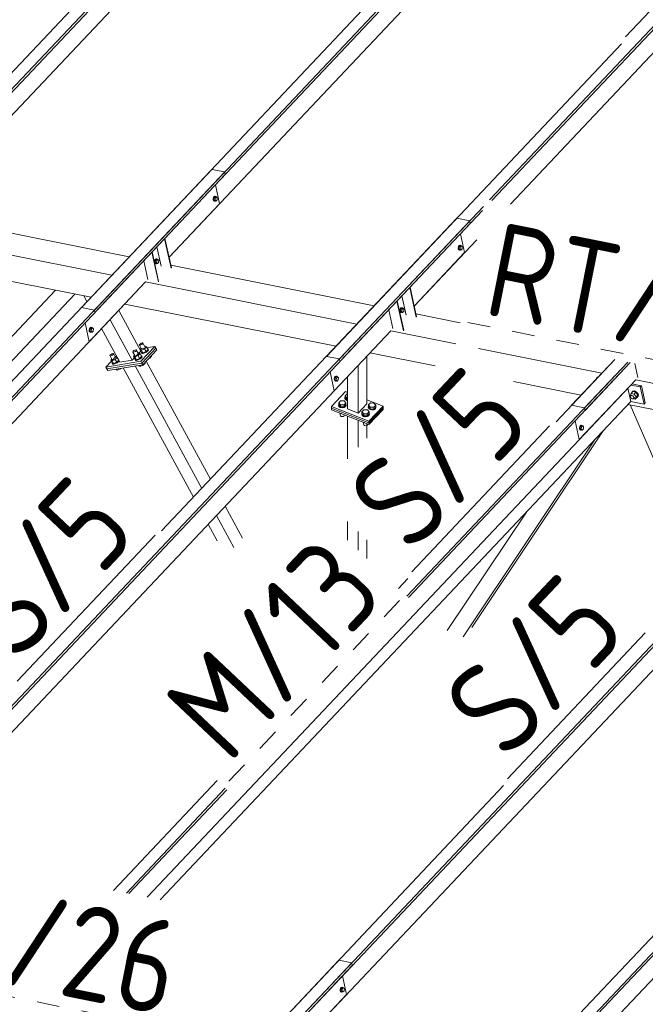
# Model space of a CAD drawing. Header units: millimetres. Extents: x -681 to 506, y -45 to 794.
# Tile 194 of 256: x -253 to -220, y 651 to 704. Entities that reach past the tile are written whole.
import ezdxf

# ---------------------------------------------------------------- set-up
doc = ezdxf.new("R2010")
doc.units = ezdxf.units.MM
doc.header["$LTSCALE"] = 0.6
doc.linetypes.add('XKITLINE00', pattern=[0])
doc.linetypes.add('XKITLINE02', pattern=[4, 2, -2])
for name, color, linetype, lineweight in [('Bolt', 7, 'Continuous', 0), ('Part', 2, 'Continuous', 0), ('PartMark', 3, 'Continuous', 0)]:
    doc.layers.add(name, color=color, linetype=linetype, lineweight=lineweight)
doc.styles.add('ISOCPEUR', font='ISOCPEUR.TTF')

msp = doc.modelspace()

# ---------------------------------------------------------------- linework, layer by layer
at = {"layer": 'Bolt', "color": 3, "linetype": 'XKITLINE00', "lineweight": 0}
for p, q in [((-242.456, 694.165), (-242.487, 694.114)), ((-242.464, 694.109), (-242.432, 694.16)), ((-242.418, 694.187), (-242.456, 694.165)), ((-242.396, 694.165), (-242.456, 694.101)), ((-242.432, 694.16), (-242.395, 694.182)), ((-242.418, 694.187), (-242.395, 694.182)), ((-242.396, 694.165), (-242.327, 694.151)), ((-242.395, 694.182), (-242.361, 694.169)), ((-242.387, 694.087), (-242.327, 694.151)), ((-242.361, 694.169), (-242.355, 694.156)), ((-242.327, 694.151), (-242.279, 694.101)), ((-242.487, 694.114), (-242.504, 694.047)), ((-242.504, 694.047), (-242.501, 693.983)), ((-242.501, 693.983), (-242.48, 693.938)), ((-242.48, 694.042), (-242.464, 694.109)), ((-242.478, 693.978), (-242.48, 694.042)), ((-242.48, 693.938), (-242.446, 693.925)), ((-242.457, 693.933), (-242.478, 693.978)), ((-242.456, 694.101), (-242.469, 693.988)), ((-242.469, 693.988), (-242.421, 693.938)), ((-242.469, 693.988), (-242.399, 693.974)), ((-242.423, 693.92), (-242.457, 693.933)), ((-242.456, 694.101), (-242.387, 694.087)), ((-242.446, 693.925), (-242.423, 693.92)), ((-242.4, 693.933), (-242.423, 693.92)), ((-242.421, 693.938), (-242.351, 693.924)), ((-242.399, 693.974), (-242.387, 694.087)), ((-242.351, 693.924), (-242.399, 693.974)), ((-242.291, 693.987), (-242.351, 693.924)), ((-242.279, 694.101), (-242.291, 693.987)), ((-229.479, 691.517), (-229.496, 691.451)), ((-229.448, 691.569), (-229.479, 691.517)), ((-229.472, 691.446), (-229.456, 691.513)), ((-229.456, 691.513), (-229.424, 691.564)), ((-229.41, 691.591), (-229.448, 691.569)), ((-229.388, 691.568), (-229.448, 691.505)), ((-229.424, 691.564), (-229.387, 691.586)), ((-229.41, 691.591), (-229.387, 691.586)), ((-229.388, 691.568), (-229.319, 691.555)), ((-229.387, 691.586), (-229.353, 691.573)), ((-229.379, 691.491), (-229.319, 691.555)), ((-229.353, 691.573), (-229.347, 691.56)), ((-229.319, 691.555), (-229.271, 691.504)), ((-229.496, 691.451), (-229.493, 691.386)), ((-229.493, 691.386), (-229.472, 691.341)), ((-229.47, 691.382), (-229.472, 691.446)), ((-229.472, 691.341), (-229.438, 691.328)), ((-229.449, 691.337), (-229.47, 691.382)), ((-229.448, 691.505), (-229.461, 691.391)), ((-229.461, 691.391), (-229.413, 691.341)), ((-229.461, 691.391), (-229.391, 691.378)), ((-229.415, 691.324), (-229.449, 691.337)), ((-229.448, 691.505), (-229.379, 691.491)), ((-229.438, 691.328), (-229.415, 691.324)), ((-229.392, 691.337), (-229.415, 691.324)), ((-229.413, 691.341), (-229.343, 691.327)), ((-229.391, 691.378), (-229.379, 691.491)), ((-229.343, 691.327), (-229.391, 691.378)), ((-229.283, 691.391), (-229.343, 691.327)), ((-229.271, 691.504), (-229.283, 691.391)), ((-245.586, 690.796), (-245.603, 690.729)), ((-245.603, 690.729), (-245.6, 690.665)), ((-245.6, 690.665), (-245.579, 690.62)), ((-245.555, 690.847), (-245.586, 690.796)), ((-245.58, 690.724), (-245.563, 690.791)), ((-245.577, 690.66), (-245.58, 690.724)), ((-245.579, 690.62), (-245.545, 690.607)), ((-245.556, 690.615), (-245.577, 690.66)), ((-245.556, 690.783), (-245.568, 690.67)), ((-245.568, 690.67), (-245.52, 690.62)), ((-245.568, 690.67), (-245.498, 690.656)), ((-245.563, 690.791), (-245.532, 690.842)), ((-245.496, 690.847), (-245.556, 690.783)), ((-245.556, 690.783), (-245.486, 690.769)), ((-245.522, 690.602), (-245.556, 690.615)), ((-245.517, 690.869), (-245.555, 690.847)), ((-245.545, 690.607), (-245.522, 690.602)), ((-245.532, 690.842), (-245.494, 690.864)), ((-245.499, 690.615), (-245.522, 690.602)), ((-245.52, 690.62), (-245.45, 690.606)), ((-245.517, 690.869), (-245.494, 690.864)), ((-245.498, 690.656), (-245.486, 690.769)), ((-245.45, 690.606), (-245.498, 690.656)), ((-245.496, 690.847), (-245.426, 690.833)), ((-245.494, 690.864), (-245.46, 690.851)), ((-245.486, 690.769), (-245.426, 690.833)), ((-245.46, 690.851), (-245.454, 690.838)), ((-245.39, 690.669), (-245.45, 690.606)), ((-245.426, 690.833), (-245.378, 690.783)), ((-245.378, 690.783), (-245.39, 690.669)), ((-232.578, 688.199), (-232.595, 688.133)), ((-232.595, 688.133), (-232.592, 688.068)), ((-232.592, 688.068), (-232.571, 688.024)), ((-232.547, 688.251), (-232.578, 688.199)), ((-232.572, 688.128), (-232.555, 688.195)), ((-232.569, 688.064), (-232.572, 688.128)), ((-232.571, 688.024), (-232.537, 688.01)), ((-232.548, 688.019), (-232.569, 688.064)), ((-232.548, 688.187), (-232.56, 688.073)), ((-232.56, 688.073), (-232.512, 688.023)), ((-232.56, 688.073), (-232.49, 688.06)), ((-232.555, 688.195), (-232.523, 688.246)), ((-232.488, 688.25), (-232.548, 688.187)), ((-232.548, 688.187), (-232.478, 688.173)), ((-232.514, 688.006), (-232.548, 688.019)), ((-232.509, 688.273), (-232.547, 688.251)), ((-232.537, 688.01), (-232.514, 688.006)), ((-232.523, 688.246), (-232.486, 688.268)), ((-232.491, 688.019), (-232.514, 688.006)), ((-232.512, 688.023), (-232.442, 688.009)), ((-232.509, 688.273), (-232.486, 688.268)), ((-232.49, 688.06), (-232.478, 688.173)), ((-232.442, 688.009), (-232.49, 688.06)), ((-232.488, 688.25), (-232.418, 688.237)), ((-232.486, 688.268), (-232.452, 688.255)), ((-232.478, 688.173), (-232.418, 688.237)), ((-232.452, 688.255), (-232.446, 688.242)), ((-232.382, 688.073), (-232.442, 688.009)), ((-232.418, 688.237), (-232.37, 688.186)), ((-232.37, 688.186), (-232.382, 688.073)), ((-249.058, 687.153), (-249.075, 687.086)), ((-249.075, 687.086), (-249.072, 687.022)), ((-249.072, 687.022), (-249.051, 686.977)), ((-249.027, 687.204), (-249.058, 687.153)), ((-249.052, 687.082), (-249.035, 687.148)), ((-249.049, 687.017), (-249.052, 687.082)), ((-249.051, 686.977), (-249.017, 686.964)), ((-249.028, 686.973), (-249.049, 687.017)), ((-249.028, 687.141), (-249.04, 687.027)), ((-249.04, 687.027), (-248.992, 686.977)), ((-249.04, 687.027), (-248.97, 687.013)), ((-249.035, 687.148), (-249.004, 687.2)), ((-248.968, 687.204), (-249.028, 687.141)), ((-249.028, 687.141), (-248.958, 687.127)), ((-248.994, 686.959), (-249.028, 686.973)), ((-248.989, 687.226), (-249.027, 687.204)), ((-249.017, 686.964), (-248.994, 686.959)), ((-249.004, 687.2), (-248.966, 687.222)), ((-248.971, 686.973), (-248.994, 686.959)), ((-248.992, 686.977), (-248.922, 686.963)), ((-248.989, 687.226), (-248.966, 687.222)), ((-248.97, 687.013), (-248.958, 687.127)), ((-248.922, 686.963), (-248.97, 687.013)), ((-248.968, 687.204), (-248.898, 687.19)), ((-248.966, 687.222), (-248.932, 687.209)), ((-248.958, 687.127), (-248.898, 687.19)), ((-248.932, 687.209), (-248.926, 687.196)), ((-248.862, 687.027), (-248.922, 686.963)), ((-248.898, 687.19), (-248.85, 687.14)), ((-248.85, 687.14), (-248.862, 687.027)), ((-246.419, 686.292), (-246.401, 686.321)), ((-246.411, 686.274), (-246.419, 686.292)), ((-246.401, 686.321), (-246.362, 686.353)), ((-246.33, 686.288), (-246.378, 686.273)), ((-246.362, 686.353), (-246.311, 686.38)), ((-246.279, 686.315), (-246.33, 686.288)), ((-246.311, 686.38), (-246.263, 686.395)), ((-246.24, 686.347), (-246.279, 686.315)), ((-246.263, 686.395), (-246.23, 686.393)), ((-246.222, 686.376), (-246.24, 686.347)), ((-246.23, 686.393), (-246.222, 686.376)), ((-246.115, 686.182), (-246.23, 686.393)), ((-247.959, 685.756), (-247.919, 685.788)), ((-247.919, 685.788), (-247.869, 685.815)), ((-247.869, 685.815), (-247.82, 685.83)), ((-247.797, 685.782), (-247.837, 685.75)), ((-247.82, 685.83), (-247.788, 685.828)), ((-247.779, 685.811), (-247.797, 685.782)), ((-247.788, 685.828), (-247.779, 685.811)), ((-247.673, 685.617), (-247.788, 685.828)), ((-246.765, 685.926), (-246.747, 685.954)), ((-246.757, 685.908), (-246.765, 685.926)), ((-246.724, 685.907), (-246.757, 685.908)), ((-246.642, 685.697), (-246.757, 685.908)), ((-246.747, 685.954), (-246.707, 685.987)), ((-246.676, 685.921), (-246.724, 685.907)), ((-246.707, 685.987), (-246.657, 686.014)), ((-246.625, 685.949), (-246.676, 685.921)), ((-246.657, 686.014), (-246.609, 686.029)), ((-246.585, 685.981), (-246.625, 685.949)), ((-246.609, 686.029), (-246.576, 686.027)), ((-246.567, 686.01), (-246.585, 685.981)), ((-246.576, 686.027), (-246.567, 686.01)), ((-246.461, 685.816), (-246.576, 686.027)), ((-246.48, 685.85), (-246.452, 685.862)), ((-246.38, 685.829), (-246.48, 685.723)), ((-246.452, 685.862), (-246.38, 685.829)), ((-246.378, 686.273), (-246.411, 686.274)), ((-246.296, 686.063), (-246.411, 686.274)), ((-246.38, 685.829), (-246.3, 685.682)), ((-246.321, 686.109), (-246.377, 686.05)), ((-246.377, 686.05), (-246.305, 686.017)), ((-246.297, 685.903), (-246.377, 686.05)), ((-246.308, 685.898), (-246.301, 685.91)), ((-246.293, 685.866), (-246.308, 685.898)), ((-246.134, 686.09), (-246.305, 686.017)), ((-246.305, 686.017), (-246.225, 685.87)), ((-246.297, 685.903), (-246.225, 685.87)), ((-246.232, 685.863), (-246.293, 685.866)), ((-246.278, 685.838), (-246.293, 685.866)), ((-246.278, 685.838), (-246.217, 685.835)), ((-246.143, 685.89), (-246.232, 685.863)), ((-246.225, 685.87), (-246.054, 685.943)), ((-246.217, 685.835), (-246.128, 685.863)), ((-246.049, 685.94), (-246.143, 685.89)), ((-246.134, 686.216), (-246.106, 686.228)), ((-246.034, 686.195), (-246.134, 686.09)), ((-246.134, 686.09), (-246.054, 685.943)), ((-246.128, 685.863), (-246.034, 685.913)), ((-246.106, 686.228), (-246.034, 686.195)), ((-246.054, 685.943), (-245.954, 686.048)), ((-245.976, 686), (-246.049, 685.94)), ((-246.034, 686.195), (-245.954, 686.048)), ((-246.034, 685.913), (-245.961, 685.973)), ((-245.943, 686.053), (-245.976, 686)), ((-245.975, 686.087), (-245.958, 686.086)), ((-245.961, 685.973), (-245.928, 686.026)), ((-245.958, 686.086), (-245.943, 686.053)), ((-245.943, 686.058), (-245.958, 686.086)), ((-245.928, 686.026), (-245.943, 686.058)), ((-247.977, 685.727), (-247.959, 685.756)), ((-247.968, 685.709), (-247.977, 685.727)), ((-247.936, 685.708), (-247.968, 685.709)), ((-247.853, 685.498), (-247.968, 685.709)), ((-247.888, 685.723), (-247.936, 685.708)), ((-247.878, 685.544), (-247.934, 685.485)), ((-247.934, 685.485), (-247.863, 685.452)), ((-247.854, 685.338), (-247.934, 685.485)), ((-247.837, 685.75), (-247.888, 685.723)), ((-247.866, 685.333), (-247.858, 685.345)), ((-247.85, 685.3), (-247.866, 685.333)), ((-247.692, 685.524), (-247.863, 685.452)), ((-247.863, 685.452), (-247.783, 685.305)), ((-247.854, 685.338), (-247.783, 685.305)), ((-247.79, 685.297), (-247.85, 685.3)), ((-247.835, 685.273), (-247.85, 685.3)), ((-247.835, 685.273), (-247.775, 685.27)), ((-247.701, 685.325), (-247.79, 685.297)), ((-247.783, 685.305), (-247.612, 685.377)), ((-247.775, 685.27), (-247.686, 685.297)), ((-247.607, 685.375), (-247.701, 685.325)), ((-247.692, 685.651), (-247.663, 685.663)), ((-247.592, 685.63), (-247.692, 685.524)), ((-247.692, 685.524), (-247.612, 685.377)), ((-247.686, 685.297), (-247.592, 685.348)), ((-247.663, 685.663), (-247.592, 685.63)), ((-247.612, 685.377), (-247.512, 685.483)), ((-247.534, 685.435), (-247.607, 685.375)), ((-247.592, 685.63), (-247.512, 685.483)), ((-247.592, 685.348), (-247.519, 685.407)), ((-247.505, 685.481), (-247.534, 685.435)), ((-247.533, 685.521), (-247.526, 685.521)), ((-247.519, 685.407), (-247.49, 685.454)), ((-246.667, 685.743), (-246.722, 685.684)), ((-246.722, 685.684), (-246.651, 685.651)), ((-246.643, 685.537), (-246.722, 685.684)), ((-246.654, 685.532), (-246.646, 685.544)), ((-246.638, 685.499), (-246.654, 685.532)), ((-246.48, 685.723), (-246.651, 685.651)), ((-246.651, 685.651), (-246.571, 685.504)), ((-246.643, 685.537), (-246.571, 685.504)), ((-246.578, 685.496), (-246.638, 685.499)), ((-246.623, 685.472), (-246.638, 685.499)), ((-246.623, 685.472), (-246.563, 685.469)), ((-246.489, 685.524), (-246.578, 685.496)), ((-246.571, 685.504), (-246.4, 685.576)), ((-246.563, 685.469), (-246.474, 685.496)), ((-246.395, 685.574), (-246.489, 685.524)), ((-246.48, 685.723), (-246.4, 685.576)), ((-246.474, 685.496), (-246.38, 685.546)), ((-246.4, 685.576), (-246.3, 685.682)), ((-246.322, 685.634), (-246.395, 685.574)), ((-246.38, 685.546), (-246.307, 685.606)), ((-246.289, 685.687), (-246.322, 685.634)), ((-246.321, 685.72), (-246.304, 685.719)), ((-246.307, 685.606), (-246.274, 685.659)), ((-246.304, 685.719), (-246.289, 685.687)), ((-246.289, 685.692), (-246.304, 685.719)), ((-246.274, 685.659), (-246.289, 685.692)), ((-246.208, 685.223), (-246.223, 685.25)), ((-246.208, 685.223), (-246.108, 685.328)), ((-246.108, 685.328), (-246.123, 685.356)), ((-245.931, 685.56), (-245.862, 685.589)), ((-245.862, 685.589), (-245.877, 685.617)), ((-245.862, 685.589), (-245.762, 685.695)), ((-245.762, 685.695), (-245.777, 685.722)), ((-247.662, 684.984), (-247.672, 685.002)), ((-247.662, 684.984), (-247.591, 684.951)), ((-247.591, 684.951), (-247.623, 685.01)), ((-247.591, 684.951), (-247.42, 685.024)), ((-247.42, 685.024), (-247.429, 685.041)), ((-247.42, 685.024), (-247.398, 685.046)), ((-246.45, 685.183), (-246.46, 685.2)), ((-246.45, 685.183), (-246.379, 685.15)), ((-246.379, 685.15), (-246.411, 685.208)), ((-246.379, 685.15), (-246.208, 685.223)), ((-236.05, 684.557), (-236.067, 684.49)), ((-236.067, 684.49), (-236.064, 684.426)), ((-236.064, 684.426), (-236.043, 684.381)), ((-236.019, 684.608), (-236.05, 684.557)), ((-236.044, 684.485), (-236.027, 684.552)), ((-236.041, 684.421), (-236.044, 684.485)), ((-236.043, 684.381), (-236.009, 684.368)), ((-236.02, 684.376), (-236.041, 684.421)), ((-236.019, 684.544), (-236.032, 684.431)), ((-236.032, 684.431), (-235.984, 684.381)), ((-236.032, 684.431), (-235.962, 684.417)), ((-236.027, 684.552), (-235.995, 684.603)), ((-235.986, 684.363), (-236.02, 684.376)), ((-235.981, 684.63), (-236.019, 684.608)), ((-235.96, 684.608), (-236.019, 684.544)), ((-236.019, 684.544), (-235.95, 684.53)), ((-236.009, 684.368), (-235.986, 684.363)), ((-235.995, 684.603), (-235.958, 684.625)), ((-235.963, 684.376), (-235.986, 684.363)), ((-235.984, 684.381), (-235.914, 684.367)), ((-235.981, 684.63), (-235.958, 684.625)), ((-235.962, 684.417), (-235.95, 684.53)), ((-235.914, 684.367), (-235.962, 684.417)), ((-235.96, 684.608), (-235.89, 684.594)), ((-235.958, 684.625), (-235.924, 684.612)), ((-235.95, 684.53), (-235.89, 684.594)), ((-235.924, 684.612), (-235.918, 684.599)), ((-235.854, 684.43), (-235.914, 684.367)), ((-235.89, 684.594), (-235.842, 684.544)), ((-235.842, 684.544), (-235.854, 684.43)), ((-235.488, 683.585), (-235.389, 683.691)), ((-235.389, 683.691), (-235.367, 683.691)), ((-220.366, 683.593), (-220.315, 683.713)), ((-220.315, 683.713), (-220.223, 683.811)), ((-220.315, 683.713), (-220.154, 683.681)), ((-220.282, 683.749), (-220.28, 683.772)), ((-220.28, 683.772), (-220.231, 683.821)), ((-220.28, 683.772), (-220.263, 683.791)), ((-220.213, 683.84), (-220.263, 683.791)), ((-220.231, 683.821), (-220.15, 683.827)), ((-220.062, 683.779), (-220.223, 683.811)), ((-220.132, 683.845), (-220.213, 683.84)), ((-220.154, 683.681), (-220.062, 683.779)), ((-220.154, 683.681), (-220.044, 683.529)), ((-220.15, 683.827), (-220.059, 683.787)), ((-220.041, 683.805), (-220.132, 683.845)), ((-219.952, 683.626), (-220.062, 683.779)), ((-220.059, 683.787), (-219.982, 683.713)), ((-219.965, 683.731), (-220.041, 683.805)), ((-219.982, 683.713), (-219.941, 683.624)), ((-219.924, 683.642), (-219.965, 683.731)), ((-235.834, 683.219), (-235.734, 683.325)), ((-235.834, 683.113), (-235.834, 683.219)), ((-235.742, 683.111), (-235.834, 683.219)), ((-235.734, 683.325), (-235.542, 683.322)), ((-235.449, 683.214), (-235.549, 683.108)), ((-235.542, 683.322), (-235.449, 683.214)), ((-235.502, 683.479), (-235.488, 683.508)), ((-235.476, 683.413), (-235.502, 683.479)), ((-235.502, 683.454), (-235.502, 683.479)), ((-235.476, 683.387), (-235.502, 683.454)), ((-235.488, 683.479), (-235.488, 683.585)), ((-235.396, 683.477), (-235.488, 683.585)), ((-235.396, 683.371), (-235.488, 683.479)), ((-235.403, 683.363), (-235.476, 683.413)), ((-235.476, 683.387), (-235.403, 683.338)), ((-235.449, 683.107), (-235.449, 683.214)), ((-235.403, 683.363), (-235.367, 683.357)), ((-235.403, 683.338), (-235.367, 683.331)), ((-235.396, 683.371), (-235.396, 683.477)), ((-235.396, 683.477), (-235.367, 683.477)), ((-235.367, 683.37), (-235.396, 683.371)), ((-234.254, 683.104), (-234.154, 683.21)), ((-234.154, 683.21), (-233.961, 683.207)), ((-233.961, 683.207), (-233.869, 683.098)), ((-220.343, 683.56), (-220.366, 683.593)), ((-220.344, 683.53), (-220.342, 683.573)), ((-220.322, 683.482), (-220.344, 683.53)), ((-220.342, 683.573), (-220.296, 683.622)), ((-220.342, 683.573), (-220.315, 683.6)), ((-220.281, 683.442), (-220.322, 683.482)), ((-220.315, 683.6), (-220.271, 683.603)), ((-220.232, 683.421), (-220.281, 683.442)), ((-220.271, 683.603), (-220.222, 683.581)), ((-220.188, 683.424), (-220.232, 683.421)), ((-220.222, 683.581), (-220.181, 683.541)), ((-220.161, 683.45), (-220.188, 683.424)), ((-220.185, 683.426), (-220.095, 683.408)), ((-220.181, 683.541), (-220.159, 683.493)), ((-220.161, 683.45), (-220.115, 683.499)), ((-220.159, 683.493), (-220.161, 683.45)), ((-220.095, 683.408), (-220.044, 683.529)), ((-220.095, 683.408), (-220.003, 683.506)), ((-220.044, 683.529), (-219.952, 683.626)), ((-219.996, 683.496), (-220.014, 683.494)), ((-220.003, 683.506), (-219.952, 683.626)), ((-219.946, 683.545), (-219.996, 683.496)), ((-219.941, 683.624), (-219.946, 683.545)), ((-219.946, 683.545), (-219.929, 683.563)), ((-219.929, 683.563), (-219.924, 683.642)), ((-235.847, 683.113), (-235.834, 683.142)), ((-235.822, 683.046), (-235.847, 683.113)), ((-235.847, 683.087), (-235.847, 683.113)), ((-235.822, 683.021), (-235.847, 683.087)), ((-235.742, 683.004), (-235.834, 683.113)), ((-235.749, 682.997), (-235.822, 683.046)), ((-235.822, 683.021), (-235.749, 682.972)), ((-235.76, 682.668), (-235.742, 682.647)), ((-235.753, 682.558), (-235.753, 682.66)), ((-235.646, 682.978), (-235.749, 682.997)), ((-235.749, 682.972), (-235.646, 682.952)), ((-235.742, 683.004), (-235.742, 683.111)), ((-235.549, 683.108), (-235.742, 683.111)), ((-235.742, 683.004), (-235.549, 683.002)), ((-235.742, 682.647), (-235.742, 682.661)), ((-235.742, 682.647), (-235.704, 682.646)), ((-235.543, 682.994), (-235.646, 682.978)), ((-235.646, 682.952), (-235.543, 682.969)), ((-235.549, 683.002), (-235.549, 683.108)), ((-235.549, 683.002), (-235.449, 683.107)), ((-235.466, 683.041), (-235.543, 682.994)), ((-235.543, 682.969), (-235.466, 683.016)), ((-235.436, 683.107), (-235.466, 683.041)), ((-235.466, 683.016), (-235.436, 683.082)), ((-235.449, 683.142), (-235.436, 683.107)), ((-235.436, 683.082), (-235.436, 683.107)), ((-234.613, 682.631), (-234.599, 682.66)), ((-234.587, 682.565), (-234.613, 682.631)), ((-234.613, 682.606), (-234.613, 682.631)), ((-234.599, 682.737), (-234.5, 682.843)), ((-234.599, 682.631), (-234.599, 682.737)), ((-234.507, 682.629), (-234.599, 682.737)), ((-234.507, 682.523), (-234.599, 682.631)), ((-234.507, 682.523), (-234.507, 682.629)), ((-234.314, 682.626), (-234.507, 682.629)), ((-234.5, 682.843), (-234.307, 682.841)), ((-234.215, 682.732), (-234.314, 682.626)), ((-234.314, 682.52), (-234.215, 682.626)), ((-234.314, 682.52), (-234.314, 682.626)), ((-234.307, 682.841), (-234.215, 682.732)), ((-234.267, 682.998), (-234.254, 683.027)), ((-234.241, 682.931), (-234.267, 682.998)), ((-234.267, 682.972), (-234.267, 682.998)), ((-234.241, 682.906), (-234.267, 682.972)), ((-234.254, 682.997), (-234.254, 683.104)), ((-234.161, 682.995), (-234.254, 683.104)), ((-234.161, 682.889), (-234.254, 682.997)), ((-234.168, 682.882), (-234.241, 682.931)), ((-234.241, 682.906), (-234.168, 682.856)), ((-234.202, 682.625), (-234.231, 682.56)), ((-234.215, 682.626), (-234.215, 682.732)), ((-234.215, 682.66), (-234.202, 682.625)), ((-234.202, 682.6), (-234.202, 682.625)), ((-234.066, 682.863), (-234.168, 682.882)), ((-234.168, 682.856), (-234.066, 682.837)), ((-234.161, 682.889), (-234.161, 682.995)), ((-233.969, 682.993), (-234.161, 682.995)), ((-234.161, 682.889), (-233.969, 682.886)), ((-233.962, 682.879), (-234.066, 682.863)), ((-234.066, 682.837), (-233.962, 682.853)), ((-233.869, 683.098), (-233.969, 682.993)), ((-233.969, 682.886), (-233.969, 682.993)), ((-233.969, 682.886), (-233.869, 682.992)), ((-233.885, 682.926), (-233.962, 682.879)), ((-233.962, 682.853), (-233.885, 682.901)), ((-233.856, 682.992), (-233.885, 682.926)), ((-233.885, 682.901), (-233.856, 682.966)), ((-233.869, 682.992), (-233.869, 683.098)), ((-233.869, 683.026), (-233.856, 682.992)), ((-233.856, 682.966), (-233.856, 682.992)), ((-235.739, 682.522), (-235.753, 682.558)), ((-235.739, 682.522), (-235.7, 682.496)), ((-235.7, 682.496), (-235.644, 682.485)), ((-235.644, 682.485), (-235.588, 682.494)), ((-235.588, 682.494), (-235.547, 682.52)), ((-235.547, 682.52), (-235.531, 682.555)), ((-235.531, 682.555), (-235.531, 682.579)), ((-234.587, 682.539), (-234.613, 682.606)), ((-234.514, 682.515), (-234.587, 682.565)), ((-234.587, 682.539), (-234.514, 682.49)), ((-234.525, 682.186), (-234.507, 682.165)), ((-234.518, 682.077), (-234.518, 682.178)), ((-234.412, 682.496), (-234.514, 682.515)), ((-234.514, 682.49), (-234.412, 682.471)), ((-234.507, 682.523), (-234.314, 682.52)), ((-234.507, 682.165), (-234.507, 682.179)), ((-234.507, 682.165), (-234.47, 682.165)), ((-234.308, 682.513), (-234.412, 682.496)), ((-234.412, 682.471), (-234.308, 682.487)), ((-234.231, 682.56), (-234.308, 682.513)), ((-234.308, 682.487), (-234.231, 682.534)), ((-234.231, 682.534), (-234.202, 682.6)), ((-234.504, 682.041), (-234.518, 682.077)), ((-234.504, 682.041), (-234.465, 682.014)), ((-234.465, 682.014), (-234.409, 682.004)), ((-234.409, 682.004), (-234.354, 682.013)), ((-234.354, 682.013), (-234.312, 682.038)), ((-234.312, 682.038), (-234.296, 682.074)), ((-234.296, 682.074), (-234.296, 682.097)), ((-223.042, 681.96), (-223.059, 681.894)), ((-223.059, 681.894), (-223.056, 681.829)), ((-223.056, 681.829), (-223.035, 681.784)), ((-223.011, 682.012), (-223.042, 681.96)), ((-223.035, 681.889), (-223.019, 681.956)), ((-223.033, 681.825), (-223.035, 681.889)), ((-223.035, 681.784), (-223.001, 681.771)), ((-223.012, 681.78), (-223.033, 681.825)), ((-223.011, 681.948), (-223.024, 681.834)), ((-223.024, 681.834), (-222.976, 681.784)), ((-223.024, 681.834), (-222.954, 681.82)), ((-223.019, 681.956), (-222.987, 682.007)), ((-222.978, 681.767), (-223.012, 681.78)), ((-222.973, 682.034), (-223.011, 682.012)), ((-222.952, 682.011), (-223.011, 681.948)), ((-223.011, 681.948), (-222.942, 681.934)), ((-223.001, 681.771), (-222.978, 681.767)), ((-222.987, 682.007), (-222.95, 682.029)), ((-222.955, 681.78), (-222.978, 681.767)), ((-222.976, 681.784), (-222.906, 681.77)), ((-222.973, 682.034), (-222.95, 682.029)), ((-222.954, 681.82), (-222.942, 681.934)), ((-222.906, 681.77), (-222.954, 681.82)), ((-222.952, 682.011), (-222.882, 681.998)), ((-222.95, 682.029), (-222.916, 682.016)), ((-222.942, 681.934), (-222.882, 681.998)), ((-222.916, 682.016), (-222.91, 682.003)), ((-222.846, 681.834), (-222.906, 681.77)), ((-222.882, 681.998), (-222.834, 681.947)), ((-222.834, 681.947), (-222.846, 681.834)), ((-235.742, 652.132), (-235.759, 652.065)), ((-235.759, 652.065), (-235.756, 652.001)), ((-235.756, 652.001), (-235.735, 651.956)), ((-235.711, 652.183), (-235.742, 652.132)), ((-235.735, 652.061), (-235.719, 652.127)), ((-235.733, 651.996), (-235.735, 652.061)), ((-235.735, 651.956), (-235.701, 651.943)), ((-235.712, 651.951), (-235.733, 651.996)), ((-235.711, 652.12), (-235.724, 652.006)), ((-235.724, 652.006), (-235.676, 651.956)), ((-235.724, 652.006), (-235.654, 651.992)), ((-235.719, 652.127), (-235.687, 652.179)), ((-235.678, 651.938), (-235.712, 651.951)), ((-235.673, 652.205), (-235.711, 652.183)), ((-235.652, 652.183), (-235.711, 652.12)), ((-235.711, 652.12), (-235.642, 652.106)), ((-235.701, 651.943), (-235.678, 651.938)), ((-235.687, 652.179), (-235.65, 652.201)), ((-235.655, 651.952), (-235.678, 651.938)), ((-235.676, 651.956), (-235.606, 651.942)), ((-235.673, 652.205), (-235.65, 652.201)), ((-235.654, 651.992), (-235.642, 652.106)), ((-235.606, 651.942), (-235.654, 651.992)), ((-235.652, 652.183), (-235.582, 652.169)), ((-235.65, 652.201), (-235.616, 652.187)), ((-235.642, 652.106), (-235.582, 652.169)), ((-235.616, 652.187), (-235.61, 652.175)), ((-235.546, 652.005), (-235.606, 651.942)), ((-235.582, 652.169), (-235.534, 652.119)), ((-235.534, 652.119), (-235.546, 652.005))]:
    msp.add_line(p, q, dxfattribs=at)
at = {"layer": 'Part', "color": 2, "linetype": 'XKITLINE00', "lineweight": 0}
for p, q in [((-261.811, 690.739), (-222.615, 732.259)), ((-261.782, 690.603), (-222.585, 732.123)), ((-248.803, 688.143), (-209.607, 729.663)), ((-248.774, 688.006), (-209.577, 729.526)), ((-227.83, 693.984), (-196.599, 727.066)), ((-227.697, 693.957), (-196.569, 726.93)), ((-257.847, 693.543), (-226.809, 726.421)), ((-244.839, 690.946), (-213.801, 723.825)), ((-226.722, 693.762), (-200.793, 721.229)), ((-262.499, 690.876), (-246.832, 707.472)), ((-249.491, 688.28), (-233.824, 704.876)), ((-236.483, 685.684), (-220.816, 702.28)), ((-281.082, 653.95), (-241.886, 695.47)), ((-281.053, 653.814), (-241.857, 695.333)), ((-258.241, 679.011), (-242.574, 695.607)), ((-241.886, 695.47), (-242.574, 695.607)), ((-241.857, 695.333), (-241.886, 695.47)), ((-242.16, 693.784), (-242.377, 694.782)), ((-244.839, 690.946), (-242.16, 693.784)), ((-235.795, 685.547), (-228.154, 693.641)), ((-257.757, 693.125), (-246.953, 690.968)), ((-235.766, 685.41), (-228.196, 693.428)), ((-260.11, 659.791), (-228.878, 692.874)), ((-259.976, 659.764), (-228.849, 692.737)), ((-245.233, 676.415), (-229.566, 693.011)), ((-228.878, 692.874), (-229.566, 693.011)), ((-228.849, 692.737), (-228.878, 692.874)), ((-259.088, 692.229), (-247.875, 689.991)), ((-229.152, 691.188), (-229.369, 692.186)), ((-244.733, 690.358), (-245.073, 691.926)), ((-244.716, 690.376), (-245.056, 691.944)), ((-231.831, 688.35), (-228.507, 691.871)), ((-260.193, 691.058), (-248.981, 688.82)), ((-245.407, 689.644), (-245.748, 691.212)), ((-245.39, 689.662), (-245.73, 691.23)), ((-245.262, 690.464), (-245.485, 691.49)), ((-231.831, 688.35), (-229.152, 691.188)), ((-245.965, 689.755), (-246.181, 690.752)), ((-244.748, 690.528), (-233.945, 688.372)), ((-277.118, 656.754), (-246.08, 689.632)), ((-249.077, 686.457), (-246.08, 689.632)), ((-246.08, 689.633), (-234.867, 687.395)), ((-257.683, 681.978), (-250.866, 689.196)), ((-256.789, 681.63), (-249.838, 688.991)), ((-249.196, 688.592), (-249.361, 688.896)), ((-231.725, 687.762), (-232.065, 689.33)), ((-231.707, 687.78), (-232.048, 689.348)), ((-247.185, 688.461), (-235.973, 686.223)), ((-232.399, 687.047), (-232.74, 688.615)), ((-232.382, 687.066), (-232.722, 688.634)), ((-232.254, 687.867), (-232.477, 688.893)), ((-248.803, 688.143), (-249.491, 688.28)), ((-248.803, 688.143), (-248.774, 688.006)), ((-246.336, 685.963), (-247.508, 688.119)), ((-232.957, 687.159), (-233.173, 688.156)), ((-231.74, 687.932), (-229.387, 687.462)), ((-249.294, 687.455), (-249.077, 686.457)), ((-246.797, 685.474), (-247.969, 687.631)), ((-242.058, 646.161), (-202.862, 687.681)), ((-242.029, 646.025), (-202.832, 687.544)), ((-259.001, 659.57), (-233.072, 687.036)), ((-247.443, 685.368), (-248.416, 687.158)), ((-236.069, 683.861), (-233.072, 687.036)), ((-233.072, 687.037), (-229.612, 686.346)), ((-246.797, 685.474), (-246.336, 685.963)), ((-246.4, 686.081), (-245.586, 686.215)), ((-245.586, 686.215), (-246.335, 685.421)), ((-245.536, 686.123), (-246.285, 685.329)), ((-246.285, 685.329), (-245.536, 686.123)), ((-246.235, 685.237), (-245.486, 686.031)), ((-245.536, 686.123), (-245.586, 686.215)), ((-245.486, 686.031), (-245.536, 686.123)), ((-234.177, 685.865), (-230.718, 685.175)), ((-228.42, 686.108), (-221.859, 684.799)), ((-247.63, 685.712), (-248.193, 685.116)), ((-246.335, 685.421), (-248.193, 685.116)), ((-248.143, 685.024), (-246.285, 685.329)), ((-248.143, 685.024), (-246.285, 685.329)), ((-246.235, 685.237), (-248.093, 684.932)), ((-247.443, 685.368), (-246.797, 685.474)), ((-246.285, 685.329), (-246.335, 685.421)), ((-246.285, 685.329), (-246.235, 685.237)), ((-242.638, 679.163), (-246.049, 685.435)), ((-235.795, 685.547), (-236.483, 685.684)), ((-235.795, 685.547), (-235.766, 685.41)), ((-234.336, 683.16), (-234.336, 685.697)), ((-232.22, 672.958), (-220.492, 685.381)), ((-232.136, 672.879), (-220.359, 685.354)), ((-224.297, 682.216), (-221.18, 685.518)), ((-223.475, 683.087), (-221.18, 685.518)), ((-222.787, 682.95), (-220.492, 685.381)), ((-222.757, 682.814), (-220.359, 685.354)), ((-219.949, 684.562), (-220.11, 685.304)), ((-248.193, 685.116), (-248.143, 685.024)), ((-248.093, 684.932), (-248.143, 685.024)), ((-243.546, 678.202), (-247.279, 685.066)), ((-243.099, 678.675), (-246.632, 685.172)), ((-236.286, 684.859), (-236.069, 683.861)), ((-234.797, 685.208), (-234.797, 682.671)), ((-229.05, 643.565), (-189.854, 685.084)), ((-229.021, 643.428), (-189.824, 684.948)), ((-245.993, 656.973), (-220.064, 684.44)), ((-235.367, 682.894), (-235.367, 684.605)), ((-226.55, 684.343), (-222.965, 683.627)), ((-223.061, 681.265), (-220.064, 684.44)), ((-222.088, 684.582), (-222.146, 684.521)), ((-222.146, 684.521), (-222.125, 684.517)), ((-222.146, 684.521), (-222.141, 684.5)), ((-222.088, 684.582), (-222.068, 684.578)), ((-220.272, 684.219), (-219.765, 684.118)), ((-220.064, 684.44), (-208.851, 682.202)), ((-235.474, 683.813), (-236.224, 683.019)), ((-235.474, 683.813), (-235.367, 683.771)), ((-220.482, 683.997), (-220.328, 683.289)), ((-220.329, 684.158), (-219.823, 684.057)), ((-219.823, 684.057), (-219.765, 684.118)), ((-219.625, 683.148), (-219.823, 684.057)), ((-219.765, 684.118), (-219.568, 683.209)), ((-220.328, 683.289), (-245.302, 656.835)), ((-234.797, 682.671), (-234.336, 683.16)), ((-234.336, 683.369), (-233.479, 683.035)), ((-220.329, 683.288), (-219.625, 683.148)), ((-219.625, 683.148), (-219.568, 683.209)), ((-236.224, 683.019), (-234.229, 682.241)), ((-236.224, 683.019), (-236.224, 682.934)), ((-236.224, 682.934), (-234.229, 682.156)), ((-236.224, 682.849), (-236.224, 682.934)), ((-234.229, 682.156), (-236.224, 682.934)), ((-234.229, 682.071), (-236.224, 682.849)), ((-235.367, 682.894), (-234.797, 682.671)), ((-233.479, 683.035), (-234.229, 682.241)), ((-233.479, 682.95), (-234.229, 682.156)), ((-233.479, 682.95), (-234.229, 682.156)), ((-233.479, 682.864), (-234.229, 682.071)), ((-233.479, 682.95), (-233.479, 683.035)), ((-233.479, 682.864), (-233.479, 682.95)), ((-222.787, 682.95), (-223.475, 683.087)), ((-222.787, 682.95), (-222.757, 682.814)), ((-220.478, 683.131), (-209.957, 681.031)), ((-220.37, 683.109), (-217.103, 675.596)), ((-235.367, 680.25), (-235.367, 682.515)), ((-234.797, 680.854), (-234.797, 682.292)), ((-234.336, 681.342), (-234.336, 682.113)), ((-234.229, 682.241), (-234.229, 682.156)), ((-234.229, 682.156), (-234.229, 682.071)), ((-223.278, 682.263), (-223.061, 681.265)), ((-238.094, 648.965), (-207.056, 681.843)), ((-228.765, 671.284), (-221.802, 681.728)), ((-229.226, 670.795), (-222.263, 681.239)), ((-225.086, 646.368), (-194.048, 679.247)), ((-240.935, 676.031), (-241.858, 677.729)), ((-230.067, 671.123), (-225.87, 677.419)), ((-241.396, 675.542), (-242.319, 677.24)), ((-235.367, 675.93), (-235.367, 676.916)), ((-242.289, 675.891), (-242.766, 676.767)), ((-234.797, 675.392), (-234.797, 676.378)), ((-234.336, 674.956), (-234.336, 675.942)), ((-232.652, 673.366), (-232.16, 673.888)), ((-247.789, 657.332), (-242.284, 663.163)), ((-242.746, 646.298), (-227.079, 662.894)), ((-247.101, 657.194), (-241.852, 662.755)), ((-246.968, 657.168), (-241.768, 662.676)), ((-229.738, 643.702), (-214.071, 660.298)), ((-274.337, 611.968), (-235.141, 653.488)), ((-251.496, 637.03), (-235.829, 653.625)), ((-235.141, 653.488), (-235.829, 653.625)), ((-235.112, 653.352), (-235.141, 653.488)), ((-274.308, 611.832), (-235.112, 653.352)), ((-235.415, 651.802), (-235.632, 652.8)), ((-238.094, 648.965), (-235.415, 651.802))]:
    msp.add_line(p, q, dxfattribs=at)
at = {"layer": 'PartMark', "color": 1, "linetype": 'XKITLINE00', "lineweight": 0}
for p, q in [((-220.614, 702.639), (-213.301, 710.386)), ((-231.958, 674.247), (-224.645, 681.994)), ((-252.893, 668.446), (-245.58, 676.193)), ((-226.877, 663.254), (-219.564, 671))]:
    msp.add_line(p, q, dxfattribs=at)
at = {"layer": 'PartMark', "color": 1, "linetype": 'XKITLINE02', "lineweight": 0}
for p, q in [((-228.975, 687.482), (-212.208, 684.135)), ((-241.661, 663.126), (-232.578, 672.747)), ((-261.255, 653.289), (-244.487, 649.942))]:
    msp.add_line(p, q, dxfattribs=at)

# ---------------------------------------------------------------- texts
at = {"layer": 'PartMark', "color": 1, "style": 'ISOCPEUR', "width": 0.85}
for s, rotation, p in [('RT/26', -11.2873, (-228.269, 687.953)), ('S/5', 46.6502, (-231.982, 675.095)), ('S/5', 46.6502, (-252.917, 669.294)), ('M/13', 46.6502, (-241.686, 663.974)), ('S/5', 46.6502, (-226.901, 664.102)), ('RT/26', -11.2873, (-260.549, 653.76))]:
    msp.add_text(s, height=5, rotation=rotation, dxfattribs=at).set_placement(p)

doc.saveas('drawing.dxf')
